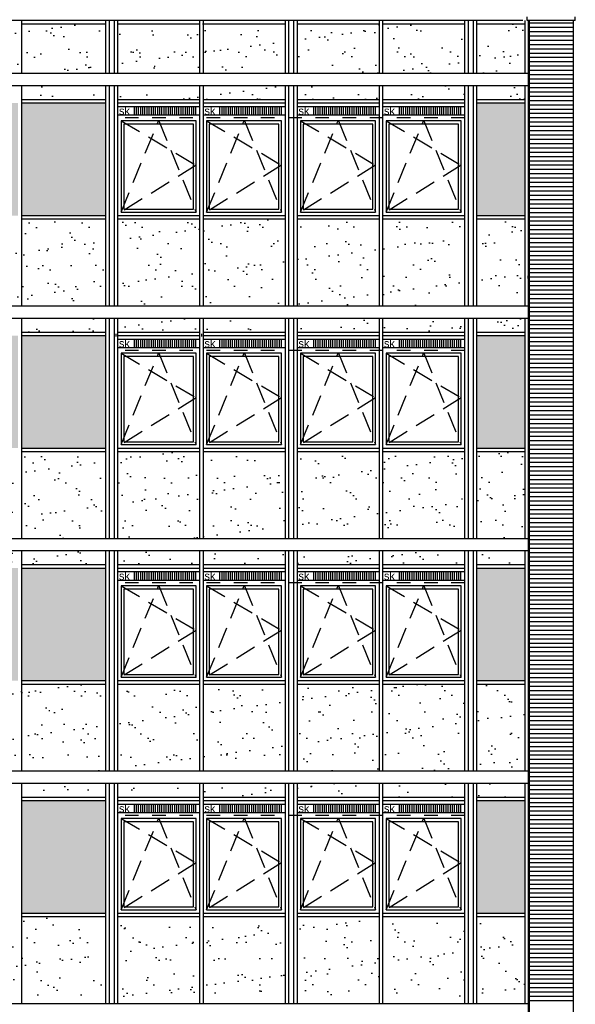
# Model space of a CAD drawing. Extents: x 0 to 140000, y 0 to 84100.
# Tile 5 of 36: x 42197 to 50372, y 16641 to 31121. Entities that reach past the tile are written whole.
import ezdxf

# ---------------------------------------------------------------- set-up
doc = ezdxf.new("R2010")
doc.units = 0
doc.header["$LTSCALE"] = 100
doc.header["$MEASUREMENT"] = 0
doc.linetypes.add('B0702', pattern=[4.6875, 3.125, -1.5625])
doc.linetypes.add('TEGELS', pattern=[4, 2, -2])
doc.layers.get('0').update_dxf_attribs({"linetype": 'CONTINUOUS'})
for name, color, linetype in [('AA24MH--_METAAL', 7, 'CONTINUOUS'), ('AI31----_BUITENKOZIJ', 7, 'CONTINUOUS'), ('AL$8A---_HULPLIJNEN', 1, 'CONTINUOUS'), ('AL21----_BUITENWAND', 2, 'CONTINUOUS'), ('AL24MH--_METAAL', 2, 'CONTINUOUS'), ('AL31----_BUITENKOZIJ', 7, 'CONTINUOUS'), ('VENTILATIE', 1, 'CONTINUOUS'), ('ZONWERING', 4, 'TEGELS')]:
    doc.layers.add(name, color=color, linetype=linetype)
doc.styles.add('00_100', font='B-GBP.shx', dxfattribs={"height": 120})
pattern_1 = [(0, (72750.51, 0), (46.875, 93.75), [0, -93.75])]
pattern_2 = [(37.5, (72750.5, 0), (-15.7483, 481.706), [0, -380, 0, -425, 0, -406.25]), (7.5, (72750.5, 0), (442.444, 705.5365), [0, -205, 0, -342.5, 0, -131.25]), (327.5, (72443, 0), (778.5355, 1.4148), [0, -125, 0, -450, 0, -587.5]), (317.5, (72443, 0), (751.532, 219.419), [0, -62.5, 0, -295, 0, -337.5])]

# ---------------------------------------------------------------- blocks, each defined once
blk = doc.blocks.new('PH31-037')
at = {"layer": 'VENTILATIE'}
for p, q in [((234, 0), (234, 127)), ((265, 0), (265, 127)), ((296, 0), (296, 127)), ((327, 0), (327, 127)), ((359, 0), (359, 127)), ((390, 0), (390, 127)), ((421, 0), (421, 127)), ((452, 0), (452, 127)), ((484, 0), (484, 127)), ((515, 0), (515, 127)), ((546, 0), (546, 127)), ((577, 0), (577, 127)), ((609, 0), (609, 127)), ((640, 0), (640, 127)), ((671, 0), (671, 127)), ((702, 0), (702, 127)), ((734, 0), (734, 127)), ((765, 0), (765, 127)), ((796, 0), (796, 127)), ((827, 0), (827, 127)), ((859, 0), (859, 127)), ((890, 0), (890, 127)), ((921, 0), (921, 127)), ((952, 0), (952, 127)), ((984, 0), (984, 127)), ((1015, 0), (1015, 127)), ((1046, 0), (1046, 127)), ((1077, 0), (1077, 127)), ((1109, 0), (1109, 127)), ((1140, 0), (1140, 127))]:
    blk.add_line(p, q, dxfattribs=at)
at = {"layer": 'VENTILATIE', "color": 2, "style": '00_100'}
blk.add_text('sk', height=120, dxfattribs=at).set_placement((7, 2))

msp = doc.modelspace()

# ---------------------------------------------------------------- hatches: boundary and pattern name
h = msp.add_hatch()
h.set_pattern_fill('AR-SAND', color=256, scale=250, style=0)
h.set_pattern_definition(pattern_2)
h.paths.add_polyline_path([(34767, 30332.6), (35475, 30332.6), (35475, 31069.2), (34767, 31069.2)])
h.paths.add_polyline_path([(35650, 31069.2), (35650, 30332.6), (36858, 30332.6), (36858, 31069.2)])
h.paths.add_polyline_path([(36908, 31069.2), (36908, 30332.6), (38116, 30332.6), (38116, 31069.2)])
h.paths.add_polyline_path([(36908, 30152.6), (36908, 29946.6), (38116, 29946.6), (38116, 30152.6)])
h.paths.add_polyline_path([(36858, 29946.6), (36858, 30152.6), (35650, 30152.6), (35650, 29946.6)])
h.paths.add_polyline_path([(34767, 30152.6), (34767, 29946.6), (35475, 29946.6), (35475, 30152.6)])
h.paths.add_polyline_path([(38291, 30152.6), (38291, 29946.6), (38799.8, 29946.6), (38799.8, 30152.6)])
h.paths.add_polyline_path([(38799.8, 30332.6), (38799.8, 31069.2), (38291, 31069.2), (38291, 30332.6)])
h.paths.add_polyline_path([(40757, 30332.6), (40757, 31069.2), (39549, 31069.2), (39549, 30332.6)])
h.paths.add_polyline_path([(39549, 30152.6), (39549, 29946.6), (40757, 29946.6), (40757, 30152.6)])
h.paths.add_polyline_path([(38799.8, 30332.6), (39499, 30332.6), (39499, 31069.2), (38799.8, 31069.2)])
h.paths.add_polyline_path([(38799.8, 30152.6), (38799.8, 29946.6), (39499, 29946.6), (39499, 30152.6)])
h.paths.add_polyline_path([(40932, 30332.6), (42172, 30332.6), (42172, 31069.2), (40932, 31069.2)])
h.paths.add_polyline_path([(40932, 30152.6), (40932, 29946.6), (42172, 29946.6), (42172, 30152.6)])
h.paths.add_polyline_path([(43462, 30332.6), (43462, 31059.2), (42222, 31059.2), (42222, 30332.6)])
h.paths.add_polyline_path([(42222, 30152.6), (42222, 29946.6), (43462, 29946.6), (43462, 30152.6)])
h.paths.add_polyline_path([(43637, 31059.2), (43637, 30332.6), (44845, 30332.6), (44845, 31059.2)])
h.paths.add_polyline_path([(43637, 30152.6), (43637, 29946.6), (44845, 29946.6), (44845, 30152.6)])
h.paths.add_polyline_path([(46103, 30332.6), (46103, 31059.2), (44895, 31059.2), (44895, 30332.6)])
h.paths.add_polyline_path([(44895, 30152.6), (44895, 29946.6), (46103, 29946.6), (46103, 30152.6)])
h.paths.add_polyline_path([(47486, 30332.6), (47486, 31059.2), (46278, 31059.2), (46278, 30332.6)])
h.paths.add_polyline_path([(46278, 30152.6), (46278, 29946.6), (47486, 29946.6), (47486, 30152.6)])
h.paths.add_polyline_path([(47536, 31059.2), (47536, 30332.6), (48744, 30332.6), (48744, 31059.2)])
h.paths.add_polyline_path([(47536, 30152.6), (47536, 29946.6), (48744, 29946.6), (48744, 30152.6)])
h.paths.add_polyline_path([(48919, 30332.6), (49627, 30332.6), (49627, 31059.2), (48919, 31059.2)])
h.paths.add_polyline_path([(48919, 30152.6), (48919, 29946.6), (49627, 29946.6), (49627, 30152.6)])
h = msp.add_hatch()
h.set_pattern_fill('DOTS', color=256, scale=1500, style=0)
h.set_pattern_definition(pattern_1)
h.paths.add_polyline_path([(35475, 29675.9), (34767, 29675.9), (34767, 28240.6), (35475, 28240.6)])
h.paths.add_polyline_path([(34767, 29896.6), (34767, 29675.9), (35475, 29675.9), (35475, 29896.6)])
h.paths.add_polyline_path([(40932, 29896.6), (40932, 28240.6), (42172, 28240.6), (42172, 29896.6)])
h.paths.add_polyline_path([(42222, 28240.6), (43462, 28240.6), (43462, 29896.6), (42222, 29896.6)])
h.paths.add_polyline_path([(49627, 29896.6), (48919, 29896.6), (48919, 28240.6), (49627, 28240.6)])
h = msp.add_hatch()
h.set_pattern_fill('AR-SAND', color=256, scale=250, style=0)
h.set_pattern_definition(pattern_2)
h.paths.add_polyline_path([(34767, 26912.6), (35475, 26912.6), (35475, 28190.6), (34767, 28190.6)])
h.paths.add_polyline_path([(36858, 26912.6), (36858, 28190.6), (35650, 28190.6), (35650, 26912.6)])
h.paths.add_polyline_path([(38116, 28190.6), (36908, 28190.6), (36908, 26912.6), (38116, 26912.6)])
h.paths.add_polyline_path([(38291, 26912.6), (39499, 26912.6), (39499, 28190.6), (38291, 28190.6)])
h.paths.add_polyline_path([(40757, 28190.6), (39549, 28190.6), (39549, 26912.6), (40757, 26912.6)])
h.paths.add_polyline_path([(40932, 26912.6), (42172, 26912.6), (42172, 28190.6), (40932, 28190.6)])
h.paths.add_polyline_path([(42222, 26912.6), (43462, 26912.6), (43462, 28190.6), (42222, 28190.6)])
h.paths.add_polyline_path([(44845, 26912.6), (44845, 28190.6), (43637, 28190.6), (43637, 26912.6)])
h.paths.add_polyline_path([(46103, 28190.6), (44895, 28190.6), (44895, 26912.6), (46103, 26912.6)])
h.paths.add_polyline_path([(47486, 28190.6), (46278, 28190.6), (46278, 26912.6), (47486, 26912.6)])
h.paths.add_polyline_path([(47536, 26912.6), (48744, 26912.6), (48744, 28190.6), (47536, 28190.6)])
h.paths.add_polyline_path([(48919, 26912.6), (49627, 26912.6), (49627, 28190.6), (48919, 28190.6)])
h.paths.add_polyline_path([(48919, 26732.6), (48919, 26526.6), (49627, 26526.6), (49627, 26732.6)])
h.paths.add_polyline_path([(48744, 26526.6), (48744, 26732.6), (47536, 26732.6), (47536, 26526.6)])
h.paths.add_polyline_path([(46278, 26732.6), (46278, 26526.6), (47486, 26526.6), (47486, 26732.6)])
h.paths.add_polyline_path([(46103, 26526.6), (46103, 26732.6), (44895, 26732.6), (44895, 26526.6)])
h.paths.add_polyline_path([(43637, 26732.6), (43637, 26526.6), (44845, 26526.6), (44845, 26732.6)])
h.paths.add_polyline_path([(42222, 26732.6), (42222, 26526.6), (43462, 26526.6), (43462, 26732.6)])
h.paths.add_polyline_path([(42172, 26526.6), (42172, 26732.6), (40932, 26732.6), (40932, 26526.6)])
h.paths.add_polyline_path([(40757, 26526.6), (40757, 26732.6), (39549, 26732.6), (39549, 26526.6)])
h.paths.add_polyline_path([(39499, 26526.6), (39499, 26732.6), (38291, 26732.6), (38291, 26526.6)])
h.paths.add_polyline_path([(36908, 26732.6), (36908, 26526.6), (38116, 26526.6), (38116, 26732.6)])
h.paths.add_polyline_path([(35650, 26732.6), (35650, 26526.6), (36858, 26526.6), (36858, 26732.6)])
h.paths.add_polyline_path([(35475, 26526.6), (35475, 26732.6), (34767, 26732.6), (34767, 26526.6)])
h = msp.add_hatch()
h.set_pattern_fill('DOTS', color=256, scale=1500, style=0)
h.set_pattern_definition(pattern_1)
h.paths.add_polyline_path([(34767, 25715.7), (34767, 24820.6), (35475, 24820.6), (35475, 25715.7)])
h.paths.add_polyline_path([(34767, 25715.7), (35475, 25715.7), (35475, 26476.6), (34767, 26476.6)])
h.paths.add_polyline_path([(42172, 26476.6), (40932, 26476.6), (40932, 24820.6), (42172, 24820.6)])
h.paths.add_polyline_path([(42222, 24820.6), (43462, 24820.6), (43462, 26476.6), (42222, 26476.6)])
h.paths.add_polyline_path([(48919, 24820.6), (49627, 24820.6), (49627, 26476.6), (48919, 26476.6)])
h = msp.add_hatch()
h.set_pattern_fill('AR-SAND', color=256, scale=250, style=0)
h.set_pattern_definition(pattern_2)
h.paths.add_polyline_path([(35475, 24770.6), (34767, 24770.6), (34767, 23492.6), (35475, 23492.6)])
h.paths.add_polyline_path([(36858, 24770.6), (35650, 24770.6), (35650, 23492.6), (36858, 23492.6)])
h.paths.add_polyline_path([(36908, 23492.6), (38116, 23492.6), (38116, 24770.6), (36908, 24770.6)])
h.paths.add_polyline_path([(38291, 23492.6), (39499, 23492.6), (39499, 24770.6), (38291, 24770.6)])
h.paths.add_polyline_path([(39549, 23492.6), (40757, 23492.6), (40757, 24770.6), (39549, 24770.6)])
h.paths.add_polyline_path([(42172, 24770.6), (40932, 24770.6), (40932, 23492.6), (42172, 23492.6)])
h.paths.add_polyline_path([(43462, 23492.6), (43462, 24770.6), (42222, 24770.6), (42222, 23492.6)])
h.paths.add_polyline_path([(43637, 23492.6), (44845, 23492.6), (44845, 24770.6), (43637, 24770.6)])
h.paths.add_polyline_path([(44895, 23492.6), (46103, 23492.6), (46103, 24770.6), (44895, 24770.6)])
h.paths.add_polyline_path([(46278, 23492.6), (47486, 23492.6), (47486, 24770.6), (46278, 24770.6)])
h.paths.add_polyline_path([(48744, 23492.6), (48744, 24770.6), (47536, 24770.6), (47536, 23492.6)])
h.paths.add_polyline_path([(48919, 23492.6), (49627, 23492.6), (49627, 24770.6), (48919, 24770.6)])
h.paths.add_polyline_path([(48919, 23312.6), (48919, 23106.6), (49627, 23106.6), (49627, 23312.6)])
h.paths.add_polyline_path([(47536, 23312.6), (47536, 23106.6), (48744, 23106.6), (48744, 23312.6)])
h.paths.add_polyline_path([(46278, 23312.6), (46278, 23106.6), (47486, 23106.6), (47486, 23312.6)])
h.paths.add_polyline_path([(44895, 23312.6), (44895, 23106.6), (46103, 23106.6), (46103, 23312.6)])
h.paths.add_polyline_path([(43637, 23312.6), (43637, 23106.6), (44845, 23106.6), (44845, 23312.6)])
h.paths.add_polyline_path([(42222, 23312.6), (42222, 23106.6), (43462, 23106.6), (43462, 23312.6)])
h.paths.add_polyline_path([(42172, 23106.6), (42172, 23312.6), (40932, 23312.6), (40932, 23106.6)])
h.paths.add_polyline_path([(39549, 23312.6), (39549, 23106.6), (40757, 23106.6), (40757, 23312.6)])
h.paths.add_polyline_path([(38291, 23312.6), (38291, 23106.6), (39499, 23106.6), (39499, 23312.6)])
h.paths.add_polyline_path([(36908, 23312.6), (36908, 23106.6), (38116, 23106.6), (38116, 23312.6)])
h.paths.add_polyline_path([(35650, 23312.6), (35650, 23106.6), (36858, 23106.6), (36858, 23312.6)])
h.paths.add_polyline_path([(34767, 23312.6), (34767, 23173.4), (35475, 23173.4), (35475, 23312.6)])
h = msp.add_hatch()
h.set_pattern_fill('DOTS', color=256, scale=1500, style=0)
h.set_pattern_definition(pattern_1)
h.paths.add_polyline_path([(34767, 21400.6), (35475, 21400.6), (35475, 23056.6), (34767, 23056.6)])
h.paths.add_polyline_path([(42172, 23056.6), (40932, 23056.6), (40932, 21400.6), (42172, 21400.6)])
h.paths.add_polyline_path([(42222, 21400.6), (43462, 21400.6), (43462, 23056.6), (42222, 23056.6)])
h.paths.add_polyline_path([(48919, 21400.6), (49627, 21400.6), (49627, 23056.6), (48919, 23056.6)])
h = msp.add_hatch()
h.set_pattern_fill('AR-SAND', color=256, scale=250, style=0)
h.set_pattern_definition(pattern_2)
h.paths.add_polyline_path([(34767, 20072.6), (35475, 20072.6), (35475, 21350.6), (34767, 21350.6)])
h.paths.add_polyline_path([(36858, 21350.6), (35650, 21350.6), (35650, 20072.6), (36858, 20072.6)])
h.paths.add_polyline_path([(36908, 20072.6), (38116, 20072.6), (38116, 21350.6), (36908, 21350.6)])
h.paths.add_polyline_path([(38291, 20072.6), (39499, 20072.6), (39499, 21350.6), (38291, 21350.6)])
h.paths.add_polyline_path([(40757, 21350.6), (39549, 21350.6), (39549, 20072.6), (40757, 20072.6)])
h.paths.add_polyline_path([(40932, 20072.6), (42172, 20072.6), (42172, 21350.6), (40932, 21350.6)])
h.paths.add_polyline_path([(42222, 20072.6), (43462, 20072.6), (43462, 21350.6), (42222, 21350.6)])
h.paths.add_polyline_path([(43637, 20072.6), (44845, 20072.6), (44845, 21350.6), (43637, 21350.6)])
h.paths.add_polyline_path([(44895, 20072.6), (46103, 20072.6), (46103, 21350.6), (44895, 21350.6)])
h.paths.add_polyline_path([(47486, 21350.6), (46278, 21350.6), (46278, 20072.6), (47486, 20072.6)])
h.paths.add_polyline_path([(47536, 20072.6), (48744, 20072.6), (48744, 21350.6), (47536, 21350.6)])
h.paths.add_polyline_path([(48919, 20072.6), (49627, 20072.6), (49627, 21350.6), (48919, 21350.6)])
h.paths.add_polyline_path([(49627, 19686.6), (49627, 19892.6), (48919, 19892.6), (48919, 19686.6)])
h.paths.add_polyline_path([(47536, 19892.6), (47536, 19686.6), (48744, 19686.6), (48744, 19892.6)])
h.paths.add_polyline_path([(47486, 19686.6), (47486, 19892.6), (46278, 19892.6), (46278, 19686.6)])
h.paths.add_polyline_path([(46103, 19686.6), (46103, 19892.6), (44895, 19892.6), (44895, 19686.6)])
h.paths.add_polyline_path([(43637, 19892.6), (43637, 19686.6), (44845, 19686.6), (44845, 19892.6)])
h.paths.add_polyline_path([(43462, 19686.6), (43462, 19892.6), (42222, 19892.6), (42222, 19686.6)])
h.paths.add_polyline_path([(40932, 19892.6), (40932, 19686.6), (42172, 19686.6), (42172, 19892.6)])
h.paths.add_polyline_path([(39549, 19892.6), (39549, 19686.6), (40757, 19686.6), (40757, 19892.6)])
h.paths.add_polyline_path([(38291, 19892.6), (38291, 19686.6), (39499, 19686.6), (39499, 19892.6)])
h.paths.add_polyline_path([(36908, 19892.6), (36908, 19686.6), (38116, 19686.6), (38116, 19892.6)])
h.paths.add_polyline_path([(35650, 19892.6), (35650, 19686.6), (36858, 19686.6), (36858, 19892.6)])
h.paths.add_polyline_path([(35475, 19686.6), (35475, 19892.6), (34767, 19892.6), (34767, 19686.6)])
h = msp.add_hatch()
h.set_pattern_fill('DOTS', color=256, scale=1500, style=0)
h.set_pattern_definition(pattern_1)
h.paths.add_polyline_path([(34767, 17980.6), (35475, 17980.6), (35475, 19636.6), (34767, 19636.6)])
h.paths.add_polyline_path([(42222, 17980.6), (43462, 17980.6), (43462, 19636.6), (42222, 19636.6)])
h.paths.add_polyline_path([(48919, 17980.6), (49627, 17980.6), (49627, 19636.6), (48919, 19636.6)])
at = {"layer": 'AA24MH--_METAAL'}
h = msp.add_hatch(dxfattribs=at)
h.set_pattern_fill('AR-SAND', color=256, scale=250, style=0)
h.paths.add_polyline_path([(35421.8, 17912.9), (34767, 17912.9), (34767, 16727.6), (35421.8, 16727.6)])
h.paths.add_polyline_path([(38309.1, 17912.9), (38309.1, 16727.6), (39506.9, 16727.6), (39506.9, 17912.9)])
h.paths.add_polyline_path([(39556.9, 16727.6), (40751.9, 16727.6), (40751.9, 17912.9), (39556.9, 17912.9)])
h.paths.add_polyline_path([(40976.9, 16727.6), (42172, 16727.6), (42172, 17912.9), (40976.9, 17912.9)])
h.paths.add_polyline_path([(43416.9, 17912.9), (42222, 17912.9), (42222, 16727.6), (43416.9, 16727.6)])
h.paths.add_polyline_path([(44837, 17912.9), (43641.9, 17912.9), (43641.9, 16727.6), (44837, 16727.6)])
h.paths.add_polyline_path([(44887, 16727.6), (46084.8, 16727.6), (46084.8, 17912.9), (44887, 17912.9)])
h.paths.add_polyline_path([(46309.8, 17912.9), (46309.8, 16727.6), (47501.9, 16727.6), (47501.9, 17912.9)])
h.paths.add_polyline_path([(47551.9, 17912.9), (47551.9, 16727.6), (48746.9, 16727.6), (48746.9, 17912.9)])
h.paths.add_polyline_path([(48971.9, 16727.6), (49632, 16727.6), (49632, 17912.9), (48971.9, 17912.9)])
h.paths.add_polyline_path([(36892, 16727.6), (38084.1, 16727.6), (38084.1, 17912.9), (36892, 17912.9)])
h.paths.add_polyline_path([(36842, 17912.9), (35647, 17912.9), (35647, 16727.6), (36842, 16727.6)])

# ---------------------------------------------------------------- linework, layer by layer
at = {"layer": 'AI31----_BUITENKOZIJ', "color": 1, "linetype": 'B0702'}
for p, q in [((43689, 28292.6), (44241, 29635.6)), ((43689, 29635.6), (44793, 28980.1)), ((44245.5, 29635.6), (44793, 28292.6)), ((44947, 29635.6), (46051, 28980.1)), ((44947, 28292.6), (45499, 29635.6)), ((45503.5, 29635.6), (46051, 28292.6)), ((46330, 28292.6), (46882, 29635.6)), ((46330, 29635.6), (47434, 28980.1)), ((46886.5, 29635.6), (47434, 28292.6)), ((47588, 29635.6), (48692, 28980.1)), ((47588, 28292.6), (48140, 29635.6)), ((48144.5, 29635.6), (48692, 28292.6)), ((44793, 28980.1), (43689, 28292.6)), ((46051, 28980.1), (44947, 28292.6)), ((47434, 28980.1), (46330, 28292.6)), ((48692, 28980.1), (47588, 28292.6)), ((43689, 26215.6), (44793, 25560.1)), ((43689, 24872.6), (44241, 26215.6)), ((44245.5, 26215.6), (44793, 24872.6)), ((44947, 24872.6), (45499, 26215.6)), ((44947, 26215.6), (46051, 25560.1)), ((45503.5, 26215.6), (46051, 24872.6)), ((46330, 26215.6), (47434, 25560.1)), ((46330, 24872.6), (46882, 26215.6)), ((46886.5, 26215.6), (47434, 24872.6)), ((47588, 24872.6), (48140, 26215.6)), ((47588, 26215.6), (48692, 25560.1)), ((48144.5, 26215.6), (48692, 24872.6)), ((44793, 25560.1), (43689, 24872.6)), ((46051, 25560.1), (44947, 24872.6)), ((47434, 25560.1), (46330, 24872.6)), ((48692, 25560.1), (47588, 24872.6)), ((43689, 21452.6), (44241, 22795.6)), ((43689, 22795.6), (44793, 22140.1)), ((44245.5, 22795.6), (44793, 21452.6)), ((44947, 22795.6), (46051, 22140.1)), ((44947, 21452.6), (45499, 22795.6)), ((45503.5, 22795.6), (46051, 21452.6)), ((46330, 21452.6), (46882, 22795.6)), ((46330, 22795.6), (47434, 22140.1)), ((46886.5, 22795.6), (47434, 21452.6)), ((47588, 22795.6), (48692, 22140.1)), ((47588, 21452.6), (48140, 22795.6)), ((48144.5, 22795.6), (48692, 21452.6)), ((44793, 22140.1), (43689, 21452.6)), ((46051, 22140.1), (44947, 21452.6)), ((47434, 22140.1), (46330, 21452.6)), ((48692, 22140.1), (47588, 21452.6)), ((43689, 19375.6), (44793, 18720.1)), ((43689, 18032.6), (44241, 19375.6)), ((44245.5, 19375.6), (44793, 18032.6)), ((44947, 18032.6), (45499, 19375.6)), ((44947, 19375.6), (46051, 18720.1)), ((45503.5, 19375.6), (46051, 18032.6)), ((46330, 19375.6), (47434, 18720.1)), ((46330, 18032.6), (46882, 19375.6)), ((46886.5, 19375.6), (47434, 18032.6)), ((47588, 18032.6), (48140, 19375.6)), ((47588, 19375.6), (48692, 18720.1)), ((48144.5, 19375.6), (48692, 18032.6)), ((44793, 18720.1), (43689, 18032.6)), ((46051, 18720.1), (44947, 18032.6)), ((47434, 18720.1), (46330, 18032.6)), ((48692, 18720.1), (47588, 18032.6))]:
    msp.add_line(p, q, dxfattribs=at)
at = {"layer": 'AL$8A---_HULPLIJNEN'}
for p, q in [((43612, 26501.6), (43612, 26461.3)), ((44870, 26501.6), (44870, 26461.3))]:
    msp.add_line(p, q, dxfattribs=at)
at = {"layer": 'AL21----_BUITENWAND'}
for p, q in [((49662, 31109.7), (49662, 31164.1)), ((50372, 31109.7), (50372, 31164.1)), ((49598.3, 31109.7), (34773.5, 31109.7)), ((50372, 31109.7), (49662, 31109.7)), ((49692, 31109.7), (49692, 9692.6)), ((50342, 31109.7), (50342, 9692.6))]:
    msp.add_line(p, q, dxfattribs=at)
at = {"layer": 'AL21----_BUITENWAND', "color": 1}
for p, q in [((50342, 31069.2), (49692, 31069.2)), ((50342, 31005.9), (49692, 31005.9)), ((50342, 30942.6), (49692, 30942.6)), ((50342, 30879.2), (49692, 30879.2)), ((50342, 30815.9), (49692, 30815.9)), ((50342, 30752.6), (49692, 30752.6)), ((50342, 30689.2), (49692, 30689.2)), ((50342, 30625.9), (49692, 30625.9)), ((50342, 30562.6), (49692, 30562.6)), ((50342, 30499.2), (49692, 30499.2)), ((50342, 30435.9), (49692, 30435.9)), ((50342, 30372.6), (49692, 30372.6)), ((50342, 30309.2), (49692, 30309.2)), ((50342, 30245.9), (49692, 30245.9)), ((50342, 30182.6), (49692, 30182.6)), ((50342, 30119.2), (49692, 30119.2)), ((50342, 30055.9), (49692, 30055.9)), ((50342, 29992.6), (49692, 29992.6)), ((50342, 29992.6), (49692, 29992.6)), ((50342, 29929.2), (49692, 29929.2)), ((50342, 29865.9), (49692, 29865.9)), ((50342, 29802.6), (49692, 29802.6)), ((50342, 29739.2), (49692, 29739.2)), ((50342, 29675.9), (49692, 29675.9)), ((50342, 29612.6), (49692, 29612.6)), ((50342, 29549.2), (49692, 29549.2)), ((50342, 29485.9), (49692, 29485.9)), ((50342, 29422.6), (49692, 29422.6)), ((50342, 29359.2), (49692, 29359.2)), ((50342, 29295.9), (49692, 29295.9)), ((50342, 29232.6), (49692, 29232.6)), ((50342, 29169.2), (49692, 29169.2)), ((50342, 29105.9), (49692, 29105.9)), ((50342, 29042.6), (49692, 29042.6)), ((50342, 28979.2), (49692, 28979.2)), ((50342, 28915.9), (49692, 28915.9)), ((50342, 28852.6), (49692, 28852.6)), ((50342, 28789.2), (49692, 28789.2)), ((50342, 28725.9), (49692, 28725.9)), ((50342, 28662.6), (49692, 28662.6)), ((50342, 28599.2), (49692, 28599.2)), ((50342, 28535.9), (49692, 28535.9)), ((50342, 28472.6), (49692, 28472.6)), ((50342, 28409.2), (49692, 28409.2)), ((50342, 28345.9), (49692, 28345.9)), ((50342, 28282.6), (49692, 28282.6)), ((50342, 28219.2), (49692, 28219.2)), ((50342, 28155.9), (49692, 28155.9)), ((50342, 28092.6), (49692, 28092.6)), ((50342, 28029.2), (49692, 28029.2)), ((50342, 27965.9), (49692, 27965.9)), ((50342, 27902.6), (49692, 27902.6)), ((50342, 27839.2), (49692, 27839.2)), ((50342, 27775.9), (49692, 27775.9)), ((50342, 27712.6), (49692, 27712.6)), ((50342, 27649.2), (49692, 27649.2)), ((50342, 27585.9), (49692, 27585.9)), ((50342, 27522.6), (49692, 27522.6)), ((50342, 27459.2), (49692, 27459.2)), ((50342, 27395.9), (49692, 27395.9)), ((50342, 27332.6), (49692, 27332.6)), ((50342, 27269.2), (49692, 27269.2)), ((50342, 27205.9), (49692, 27205.9)), ((50342, 27142.6), (49692, 27142.6)), ((50342, 27079.2), (49692, 27079.2)), ((50342, 27015.9), (49692, 27015.9)), ((50342, 26952.6), (49692, 26952.6)), ((50342, 26889.2), (49692, 26889.2)), ((50342, 26825.9), (49692, 26825.9)), ((50342, 26762.6), (49692, 26762.6)), ((50342, 26699.2), (49692, 26699.2)), ((50342, 26635.9), (49692, 26635.9)), ((50342, 26572.6), (49692, 26572.6)), ((50342, 26509.2), (49692, 26509.2)), ((50342, 26445.9), (49692, 26445.9)), ((50342, 26382.6), (49692, 26382.6)), ((50342, 26319.2), (49692, 26319.2)), ((50342, 26255.9), (49692, 26255.9)), ((50342, 26192.6), (49692, 26192.6)), ((50342, 26129.2), (49692, 26129.2)), ((50342, 26065.9), (49692, 26065.9)), ((50342, 26002.6), (49692, 26002.6)), ((50342, 25939.2), (49692, 25939.2)), ((50342, 25875.9), (49692, 25875.9)), ((50342, 25812.6), (49692, 25812.6)), ((50342, 25749.2), (49692, 25749.2)), ((50342, 25685.9), (49692, 25685.9)), ((50342, 25622.6), (49692, 25622.6)), ((50342, 25559.2), (49692, 25559.2)), ((50342, 25495.9), (49692, 25495.9)), ((50342, 25432.6), (49692, 25432.6)), ((50342, 25369.2), (49692, 25369.2)), ((50342, 25305.9), (49692, 25305.9)), ((50342, 25242.6), (49692, 25242.6)), ((50342, 25179.2), (49692, 25179.2)), ((50342, 25115.9), (49692, 25115.9)), ((50342, 25052.6), (49692, 25052.6)), ((50342, 24989.2), (49692, 24989.2)), ((50342, 24925.9), (49692, 24925.9)), ((50342, 24862.6), (49692, 24862.6)), ((50342, 24799.2), (49692, 24799.2)), ((50342, 24735.9), (49692, 24735.9)), ((50342, 24672.6), (49692, 24672.6)), ((50342, 24609.2), (49692, 24609.2)), ((50342, 24545.9), (49692, 24545.9)), ((50342, 24482.6), (49692, 24482.6)), ((50342, 24419.2), (49692, 24419.2)), ((50342, 24355.9), (49692, 24355.9)), ((50342, 24292.6), (49692, 24292.6)), ((50342, 24229.2), (49692, 24229.2)), ((50342, 24165.9), (49692, 24165.9)), ((50342, 24102.6), (49692, 24102.6)), ((50342, 24039.2), (49692, 24039.2)), ((50342, 23975.9), (49692, 23975.9)), ((50342, 23912.6), (49692, 23912.6)), ((50342, 23849.2), (49692, 23849.2)), ((50342, 23785.9), (49692, 23785.9)), ((50342, 23722.6), (49692, 23722.6)), ((50342, 23659.2), (49692, 23659.2)), ((50342, 23595.9), (49692, 23595.9)), ((50342, 23532.6), (49692, 23532.6)), ((50342, 23469.2), (49692, 23469.2)), ((50342, 23405.9), (49692, 23405.9)), ((50342, 23342.6), (49692, 23342.6)), ((50342, 23279.2), (49692, 23279.2)), ((50342, 23215.9), (49692, 23215.9)), ((50342, 23152.6), (49692, 23152.6)), ((50342, 23089.2), (49692, 23089.2)), ((50342, 23025.9), (49692, 23025.9)), ((50342, 22962.6), (49692, 22962.6)), ((50342, 22899.2), (49692, 22899.2)), ((50342, 22835.9), (49692, 22835.9)), ((50342, 22772.6), (49692, 22772.6)), ((50342, 22709.2), (49692, 22709.2)), ((50342, 22645.9), (49692, 22645.9)), ((50342, 22582.6), (49692, 22582.6)), ((50342, 22519.2), (49692, 22519.2)), ((50342, 22455.9), (49692, 22455.9)), ((50342, 22392.6), (49692, 22392.6)), ((50342, 22329.2), (49692, 22329.2)), ((50342, 22265.9), (49692, 22265.9)), ((50342, 22202.6), (49692, 22202.6)), ((50342, 22139.2), (49692, 22139.2)), ((50342, 22075.9), (49692, 22075.9)), ((50342, 22012.6), (49692, 22012.6)), ((50342, 21949.2), (49692, 21949.2)), ((50342, 21885.9), (49692, 21885.9)), ((50342, 21822.6), (49692, 21822.6)), ((50342, 21759.2), (49692, 21759.2)), ((50342, 21695.9), (49692, 21695.9)), ((50342, 21632.6), (49692, 21632.6)), ((50342, 21569.2), (49692, 21569.2)), ((50342, 21505.9), (49692, 21505.9)), ((50342, 21442.6), (49692, 21442.6)), ((50342, 21379.2), (49692, 21379.2)), ((50342, 21315.9), (49692, 21315.9)), ((50342, 21252.6), (49692, 21252.6)), ((50342, 21189.2), (49692, 21189.2)), ((50342, 21125.9), (49692, 21125.9)), ((50342, 21062.6), (49692, 21062.6)), ((50342, 20999.2), (49692, 20999.2)), ((50342, 20935.9), (49692, 20935.9)), ((50342, 20872.6), (49692, 20872.6)), ((50342, 20809.2), (49692, 20809.2)), ((50342, 20745.9), (49692, 20745.9)), ((50342, 20682.6), (49692, 20682.6)), ((50342, 20619.2), (49692, 20619.2)), ((50342, 20555.9), (49692, 20555.9)), ((50342, 20492.6), (49692, 20492.6)), ((50342, 20429.2), (49692, 20429.2)), ((50342, 20365.9), (49692, 20365.9)), ((50342, 20302.6), (49692, 20302.6)), ((50342, 20239.2), (49692, 20239.2)), ((50342, 20175.9), (49692, 20175.9)), ((50342, 20112.6), (49692, 20112.6)), ((50342, 20112.6), (49692, 20112.6)), ((50342, 20049.2), (49692, 20049.2)), ((50342, 19985.9), (49692, 19985.9)), ((50342, 19922.6), (49692, 19922.6)), ((50342, 19859.2), (49692, 19859.2)), ((50342, 19859.2), (49692, 19859.2)), ((50342, 19795.9), (49692, 19795.9)), ((50342, 19795.9), (49692, 19795.9)), ((50342, 19732.6), (49692, 19732.6)), ((50342, 19669.2), (49692, 19669.2)), ((50342, 19605.9), (49692, 19605.9)), ((50342, 19542.6), (49692, 19542.6)), ((50342, 19479.2), (49692, 19479.2)), ((50342, 19415.9), (49692, 19415.9)), ((50342, 19352.6), (49692, 19352.6)), ((50342, 19289.2), (49692, 19289.2)), ((50342, 19225.9), (49692, 19225.9)), ((50342, 19162.6), (49692, 19162.6)), ((50342, 19099.2), (49692, 19099.2)), ((50342, 19035.9), (49692, 19035.9)), ((50342, 18972.6), (49692, 18972.6)), ((50342, 18909.2), (49692, 18909.2)), ((50342, 18845.9), (49692, 18845.9)), ((50342, 18782.6), (49692, 18782.6)), ((50342, 18719.2), (49692, 18719.2)), ((50342, 18655.9), (49692, 18655.9)), ((50342, 18592.6), (49692, 18592.6)), ((50342, 18529.2), (49692, 18529.2)), ((50342, 18465.9), (49692, 18465.9)), ((50342, 18402.6), (49692, 18402.6)), ((50342, 18339.2), (49692, 18339.2)), ((50342, 18275.9), (49692, 18275.9)), ((50342, 18212.6), (49692, 18212.6)), ((50342, 18149.2), (49692, 18149.2)), ((50342, 18085.9), (49692, 18085.9)), ((50342, 18022.6), (49692, 18022.6)), ((50342, 17959.2), (49692, 17959.2)), ((50342, 17895.9), (49692, 17895.9)), ((50342, 17832.6), (49692, 17832.6)), ((50342, 17769.2), (49692, 17769.2)), ((50342, 17705.9), (49692, 17705.9)), ((50342, 17642.6), (49692, 17642.6)), ((50342, 17579.2), (49692, 17579.2)), ((50342, 17515.9), (49692, 17515.9)), ((50342, 17452.6), (49692, 17452.6)), ((50342, 17389.2), (49692, 17389.2)), ((50342, 17325.9), (49692, 17325.9)), ((50342, 17262.6), (49692, 17262.6)), ((50342, 17199.2), (49692, 17199.2)), ((50342, 17135.9), (49692, 17135.9)), ((50342, 17072.6), (49692, 17072.6)), ((50342, 17009.2), (49692, 17009.2)), ((50342, 16945.9), (49692, 16945.9)), ((50342, 16882.6), (49692, 16882.6)), ((50342, 16819.2), (49692, 16819.2)), ((50342, 16755.9), (49692, 16755.9)), ((50342, 16692.6), (49692, 16692.6))]:
    msp.add_line(p, q, dxfattribs=at)
at = {"layer": 'AL24MH--_METAAL'}
msp.add_line((49672, 27352.6), (49672, 27312.6), dxfattribs=at)
at = {"layer": 'AL31----_BUITENKOZIJ'}
for p, q in [((42222, 31109.7), (42222, 30332.6)), ((42222, 31059.2), (43462, 31059.2)), ((43462, 31109.7), (43462, 30332.6)), ((43637, 31109.7), (43637, 30332.6)), ((43641.9, 31059.2), (44837, 31059.2)), ((44845, 31109.7), (44845, 30332.6)), ((44887, 31059.2), (46103, 31059.2)), ((44895, 31109.7), (44895, 30332.6)), ((46103, 31109.7), (46103, 30332.6)), ((46278, 31109.7), (46278, 30332.6)), ((46278, 31059.2), (47486, 31059.2)), ((47486, 31109.7), (47486, 30332.6)), ((47536, 31109.7), (47536, 30332.6)), ((47536, 31059.2), (48746.9, 31059.2)), ((48744, 31109.7), (48744, 30332.6)), ((48919, 31109.7), (48919, 30332.6)), ((48919, 31059.2), (49627, 31059.2)), ((49627, 31109.7), (49627, 30332.6)), ((49677, 31109.7), (49677, 9727.6)), ((34717, 30332.6), (49677, 30332.6)), ((34717, 30152.6), (49677, 30152.6)), ((42222, 30152.6), (42222, 26912.6)), ((43462, 30152.6), (43462, 26912.6)), ((43637, 30152.6), (43637, 26912.6)), ((44845, 30152.6), (44845, 26912.6)), ((44895, 30152.6), (44895, 26912.6)), ((46103, 30152.6), (46103, 26912.6)), ((46278, 30152.6), (46278, 26912.6)), ((47486, 30152.6), (47486, 26912.6)), ((47536, 30152.6), (47536, 26912.6)), ((48744, 30152.6), (48744, 26912.6)), ((48919, 30152.6), (48919, 26912.6)), ((49627, 30152.6), (49627, 26912.6)), ((42222, 29946.6), (43462, 29946.6)), ((42222, 29896.6), (43462, 29896.6)), ((43634, 29946.6), (44845, 29946.6)), ((43634, 29896.6), (44845, 29896.6)), ((43634, 29844.6), (44845, 29844.6)), ((44892, 29946.6), (46103, 29946.6)), ((44892, 29896.6), (46103, 29896.6)), ((44892, 29844.6), (46103, 29844.6)), ((46275, 29946.6), (47486, 29946.6)), ((46275, 29896.6), (47486, 29896.6)), ((46275, 29844.6), (47486, 29844.6)), ((47533, 29946.6), (48744, 29946.6)), ((47533, 29896.6), (48744, 29896.6)), ((47533, 29844.6), (48744, 29844.6)), ((48919, 29946.6), (49627, 29946.6)), ((48919, 29896.6), (49627, 29896.6)), ((43634, 29719.6), (44829, 29719.6)), ((43634, 29719.6), (44845, 29719.6)), ((44892, 29719.6), (46103, 29719.6)), ((44892, 29719.6), (46087, 29719.6)), ((46275, 29719.6), (47470, 29719.6)), ((46275, 29719.6), (47486, 29719.6)), ((47533, 29719.6), (48744, 29719.6)), ((47533, 29719.6), (48728, 29719.6)), ((42222, 28240.6), (43462, 28240.6)), ((43637, 28240.6), (44845, 28240.6)), ((44895, 28240.6), (46103, 28240.6)), ((46278, 28240.6), (47486, 28240.6)), ((47536, 28240.6), (48744, 28240.6)), ((48919, 28240.6), (49627, 28240.6)), ((42222, 28190.6), (43462, 28190.6)), ((43637, 28190.6), (44845, 28190.6)), ((44895, 28190.6), (46103, 28190.6)), ((46278, 28190.6), (47486, 28190.6)), ((47536, 28190.6), (48744, 28190.6)), ((48919, 28190.6), (49627, 28190.6)), ((34717, 26912.6), (49677, 26912.6)), ((34717, 26732.6), (49677, 26732.6)), ((42222, 26732.6), (42222, 23492.6)), ((43462, 26732.6), (43462, 23492.6)), ((43637, 26732.6), (43637, 23492.6)), ((44845, 26732.6), (44845, 23492.6)), ((44895, 26732.6), (44895, 23492.6)), ((46103, 26732.6), (46103, 23492.6)), ((46278, 26732.6), (46278, 23492.6)), ((47486, 26732.6), (47486, 23492.6)), ((47536, 26732.6), (47536, 23492.6)), ((48744, 26732.6), (48744, 23492.6)), ((48919, 26732.6), (48919, 23492.6)), ((49627, 26732.6), (49627, 23492.6)), ((42222, 26526.6), (43462, 26526.6)), ((43634, 26526.6), (44845, 26526.6)), ((44892, 26526.6), (46103, 26526.6)), ((46275, 26526.6), (47486, 26526.6)), ((47533, 26526.6), (48744, 26526.6)), ((48919, 26526.6), (49627, 26526.6)), ((42222, 26476.6), (43462, 26476.6)), ((43634, 26476.6), (44845, 26476.6)), ((43634, 26424.6), (44845, 26424.6)), ((44892, 26476.6), (46103, 26476.6)), ((44892, 26424.6), (46103, 26424.6)), ((46275, 26476.6), (47486, 26476.6)), ((46275, 26424.6), (47486, 26424.6)), ((47533, 26476.6), (48744, 26476.6)), ((47533, 26424.6), (48744, 26424.6)), ((48919, 26476.6), (49627, 26476.6)), ((43634, 26299.6), (44845, 26299.6)), ((43634, 26299.6), (44829, 26299.6)), ((44892, 26299.6), (46087, 26299.6)), ((44892, 26299.6), (46103, 26299.6)), ((46275, 26299.6), (47486, 26299.6)), ((46275, 26299.6), (47470, 26299.6)), ((47533, 26299.6), (48728, 26299.6)), ((47533, 26299.6), (48744, 26299.6)), ((42222, 24820.6), (43462, 24820.6)), ((42222, 24770.6), (43462, 24770.6)), ((43637, 24820.6), (44845, 24820.6)), ((43637, 24770.6), (44845, 24770.6)), ((44895, 24820.6), (46103, 24820.6)), ((44895, 24770.6), (46103, 24770.6)), ((46278, 24820.6), (47486, 24820.6)), ((46278, 24770.6), (47486, 24770.6)), ((47536, 24820.6), (48744, 24820.6)), ((47536, 24770.6), (48744, 24770.6)), ((48919, 24820.6), (49627, 24820.6)), ((48919, 24770.6), (49627, 24770.6)), ((34717, 23492.6), (49677, 23492.6)), ((34717, 23312.6), (49677, 23312.6)), ((42222, 23312.6), (42222, 20072.6)), ((43462, 23312.6), (43462, 20072.6)), ((43637, 23312.6), (43637, 20072.6)), ((44845, 23312.6), (44845, 20072.6)), ((44895, 23312.6), (44895, 20072.6)), ((46103, 23312.6), (46103, 20072.6)), ((46278, 23312.6), (46278, 20072.6)), ((47486, 23312.6), (47486, 20072.6)), ((47536, 23312.6), (47536, 20072.6)), ((48744, 23312.6), (48744, 20072.6)), ((48919, 23312.6), (48919, 20072.6)), ((49627, 23312.6), (49627, 20072.6)), ((42222, 23106.6), (43462, 23106.6)), ((42222, 23056.6), (43462, 23056.6)), ((43634, 23106.6), (44845, 23106.6)), ((43634, 23056.6), (44845, 23056.6)), ((44892, 23106.6), (46103, 23106.6)), ((44892, 23056.6), (46103, 23056.6)), ((46275, 23106.6), (47486, 23106.6)), ((46275, 23056.6), (47486, 23056.6)), ((47533, 23106.6), (48744, 23106.6)), ((47533, 23056.6), (48744, 23056.6)), ((48919, 23106.6), (49627, 23106.6)), ((48919, 23056.6), (49627, 23056.6)), ((43634, 23004.6), (44845, 23004.6)), ((43634, 22879.6), (44829, 22879.6)), ((43634, 22879.6), (44845, 22879.6)), ((44892, 23004.6), (46103, 23004.6)), ((44892, 22879.6), (46103, 22879.6)), ((44892, 22879.6), (46087, 22879.6)), ((46275, 23004.6), (47486, 23004.6)), ((46275, 22879.6), (47470, 22879.6)), ((46275, 22879.6), (47486, 22879.6)), ((47533, 23004.6), (48744, 23004.6)), ((47533, 22879.6), (48744, 22879.6)), ((47533, 22879.6), (48728, 22879.6)), ((42222, 21400.6), (43462, 21400.6)), ((42222, 21350.6), (43462, 21350.6)), ((43637, 21400.6), (44845, 21400.6)), ((43637, 21350.6), (44845, 21350.6)), ((44895, 21400.6), (46103, 21400.6)), ((44895, 21350.6), (46103, 21350.6)), ((46278, 21400.6), (47486, 21400.6)), ((46278, 21350.6), (47486, 21350.6)), ((47536, 21400.6), (48744, 21400.6)), ((47536, 21350.6), (48744, 21350.6)), ((48919, 21400.6), (49627, 21400.6)), ((48919, 21350.6), (49627, 21350.6)), ((34717, 20072.6), (49677, 20072.6)), ((34717, 19892.6), (49677, 19892.6)), ((42222, 19892.6), (42222, 16652.6)), ((43462, 19892.6), (43462, 16652.6)), ((43637, 19892.6), (43637, 16652.6)), ((44845, 19892.6), (44845, 16652.6)), ((44895, 19892.6), (44895, 16652.6)), ((46103, 19892.6), (46103, 16652.6)), ((46278, 19892.6), (46278, 16652.6)), ((47486, 19892.6), (47486, 16652.6)), ((47536, 19892.6), (47536, 16652.6)), ((48744, 19892.6), (48744, 16652.6)), ((48919, 19892.6), (48919, 16652.6)), ((49627, 19892.6), (49627, 16652.6)), ((42222, 19686.6), (43462, 19686.6)), ((42222, 19636.6), (43462, 19636.6)), ((43634, 19686.6), (44845, 19686.6)), ((43634, 19636.6), (44845, 19636.6)), ((43634, 19584.6), (44845, 19584.6)), ((44892, 19686.6), (46103, 19686.6)), ((44892, 19636.6), (46103, 19636.6)), ((44892, 19584.6), (46103, 19584.6)), ((46275, 19686.6), (47486, 19686.6)), ((46275, 19636.6), (47486, 19636.6)), ((46275, 19584.6), (47486, 19584.6)), ((47533, 19686.6), (48744, 19686.6)), ((47533, 19636.6), (48744, 19636.6)), ((47533, 19584.6), (48744, 19584.6)), ((48919, 19686.6), (49627, 19686.6)), ((48919, 19636.6), (49627, 19636.6)), ((43634, 19459.6), (44845, 19459.6)), ((43634, 19459.6), (44829, 19459.6)), ((44892, 19459.6), (46087, 19459.6)), ((44892, 19459.6), (46103, 19459.6)), ((46275, 19459.6), (47486, 19459.6)), ((46275, 19459.6), (47470, 19459.6)), ((47533, 19459.6), (48728, 19459.6)), ((47533, 19459.6), (48744, 19459.6)), ((42222, 17980.6), (43462, 17980.6)), ((43637, 17980.6), (44845, 17980.6)), ((44895, 17980.6), (46103, 17980.6)), ((46278, 17980.6), (47486, 17980.6)), ((47536, 17980.6), (48744, 17980.6)), ((48919, 17980.6), (49627, 17980.6)), ((42222, 17930.6), (43462, 17930.6)), ((43637, 17930.6), (44845, 17930.6)), ((44895, 17930.6), (46103, 17930.6)), ((46278, 17930.6), (47486, 17930.6)), ((47536, 17930.6), (48744, 17930.6)), ((48919, 17930.6), (49627, 17930.6)), ((34717, 16652.6), (49677, 16652.6))]:
    msp.add_line(p, q, dxfattribs=at)
at = {"layer": 'AL31----_BUITENKOZIJ', "color": 7}
for p, q in [((43512, 31109.7), (43512, 30332.6)), ((43587, 31109.7), (43587, 30332.6)), ((46153, 31109.7), (46153, 30332.6)), ((46228, 31109.7), (46228, 30332.6)), ((48794, 31109.7), (48794, 30332.6)), ((48869, 31109.7), (48869, 30332.6)), ((43512, 30152.6), (43512, 26912.6)), ((43587, 30152.6), (43587, 26912.6)), ((46153, 30152.6), (46153, 26912.6)), ((46228, 30152.6), (46228, 26912.6)), ((48794, 30152.6), (48794, 26912.6)), ((48869, 30152.6), (48869, 26912.6)), ((43512, 26732.6), (43512, 23492.6)), ((43587, 26732.6), (43587, 23492.6)), ((46153, 26732.6), (46153, 23492.6)), ((46228, 26732.6), (46228, 23492.6)), ((48794, 26732.6), (48794, 23492.6)), ((48869, 26732.6), (48869, 23492.6)), ((43512, 23312.6), (43512, 20072.6)), ((43587, 23312.6), (43587, 20072.6)), ((46153, 23312.6), (46153, 20072.6)), ((46228, 23312.6), (46228, 20072.6)), ((48794, 23312.6), (48794, 20072.6)), ((48869, 23312.6), (48869, 20072.6)), ((43512, 19892.6), (43512, 16652.6)), ((43587, 19892.6), (43587, 16652.6)), ((46153, 19892.6), (46153, 16652.6)), ((46228, 19892.6), (46228, 16652.6)), ((48794, 19892.6), (48794, 16652.6)), ((48869, 19892.6), (48869, 16652.6))]:
    msp.add_line(p, q, dxfattribs=at)
at = {"layer": 'AL31----_BUITENKOZIJ'}
for points in [[(43689, 28292.6), (44793, 28292.6), (44793, 29635.6), (43689, 29635.6)], [(44947, 28292.6), (46051, 28292.6), (46051, 29635.6), (44947, 29635.6)], [(46330, 28292.6), (47434, 28292.6), (47434, 29635.6), (46330, 29635.6)], [(47588, 28292.6), (48692, 28292.6), (48692, 29635.6), (47588, 29635.6)], [(43689, 24872.6), (44793, 24872.6), (44793, 26215.6), (43689, 26215.6)], [(44947, 24872.6), (46051, 24872.6), (46051, 26215.6), (44947, 26215.6)], [(46330, 24872.6), (47434, 24872.6), (47434, 26215.6), (46330, 26215.6)], [(47588, 24872.6), (48692, 24872.6), (48692, 26215.6), (47588, 26215.6)], [(43689, 21452.6), (44793, 21452.6), (44793, 22795.6), (43689, 22795.6)], [(44947, 21452.6), (46051, 21452.6), (46051, 22795.6), (44947, 22795.6)], [(46330, 21452.6), (47434, 21452.6), (47434, 22795.6), (46330, 22795.6)], [(47588, 21452.6), (48692, 21452.6), (48692, 22795.6), (47588, 22795.6)], [(43689, 18032.6), (44793, 18032.6), (44793, 19375.6), (43689, 19375.6)], [(44947, 18032.6), (46051, 18032.6), (46051, 19375.6), (44947, 19375.6)], [(46330, 18032.6), (47434, 18032.6), (47434, 19375.6), (46330, 19375.6)], [(47588, 18032.6), (48692, 18032.6), (48692, 19375.6), (47588, 19375.6)]]:
    msp.add_lwpolyline(points, close=True, dxfattribs=at)
at = {"layer": 'AL31----_BUITENKOZIJ', "color": 1}
for points in [[(43729, 28332.6), (44753, 28332.6), (44753, 29585.6), (43729, 29585.6)], [(44987, 28332.6), (46011, 28332.6), (46011, 29585.6), (44987, 29585.6)], [(46370, 28332.6), (47394, 28332.6), (47394, 29585.6), (46370, 29585.6)], [(47628, 28332.6), (48652, 28332.6), (48652, 29585.6), (47628, 29585.6)], [(43729, 24912.6), (44753, 24912.6), (44753, 26165.6), (43729, 26165.6)], [(44987, 24912.6), (46011, 24912.6), (46011, 26165.6), (44987, 26165.6)], [(46370, 24912.6), (47394, 24912.6), (47394, 26165.6), (46370, 26165.6)], [(47628, 24912.6), (48652, 24912.6), (48652, 26165.6), (47628, 26165.6)], [(43729, 21492.6), (44753, 21492.6), (44753, 22745.6), (43729, 22745.6)], [(44987, 21492.6), (46011, 21492.6), (46011, 22745.6), (44987, 22745.6)], [(46370, 21492.6), (47394, 21492.6), (47394, 22745.6), (46370, 22745.6)], [(47628, 21492.6), (48652, 21492.6), (48652, 22745.6), (47628, 22745.6)], [(43729, 18072.6), (44753, 18072.6), (44753, 19325.6), (43729, 19325.6)], [(44987, 18072.6), (46011, 18072.6), (46011, 19325.6), (44987, 19325.6)], [(46370, 18072.6), (47394, 18072.6), (47394, 19325.6), (46370, 19325.6)], [(47628, 18072.6), (48652, 18072.6), (48652, 19325.6), (47628, 19325.6)]]:
    msp.add_lwpolyline(points, close=True, dxfattribs=at)
at = {"layer": 'ZONWERING'}
for p, q in [((48746.9, 29677.6), (43600.5, 29677.6)), ((48746.9, 26257.6), (43600.5, 26257.6)), ((48746.9, 22837.6), (43600.5, 22837.6)), ((48746.9, 19417.6), (43600.5, 19417.6))]:
    msp.add_line(p, q, dxfattribs=at)

# ---------------------------------------------------------------- block references
for p in [(43650.7, 29719.6), (44908.7, 29719.6), (46291.7, 29719.6), (47549.7, 29719.6), (43650.7, 26299.6), (44908.7, 26299.6), (46291.7, 26299.6), (47549.7, 26299.6), (43650.7, 22879.6), (44908.7, 22879.6), (46291.7, 22879.6), (47549.7, 22879.6), (43650.7, 19459.6), (44908.7, 19459.6), (46291.7, 19459.6), (47549.7, 19459.6)]:
    msp.add_blockref('PH31-037', p)

doc.saveas('drawing.dxf')
